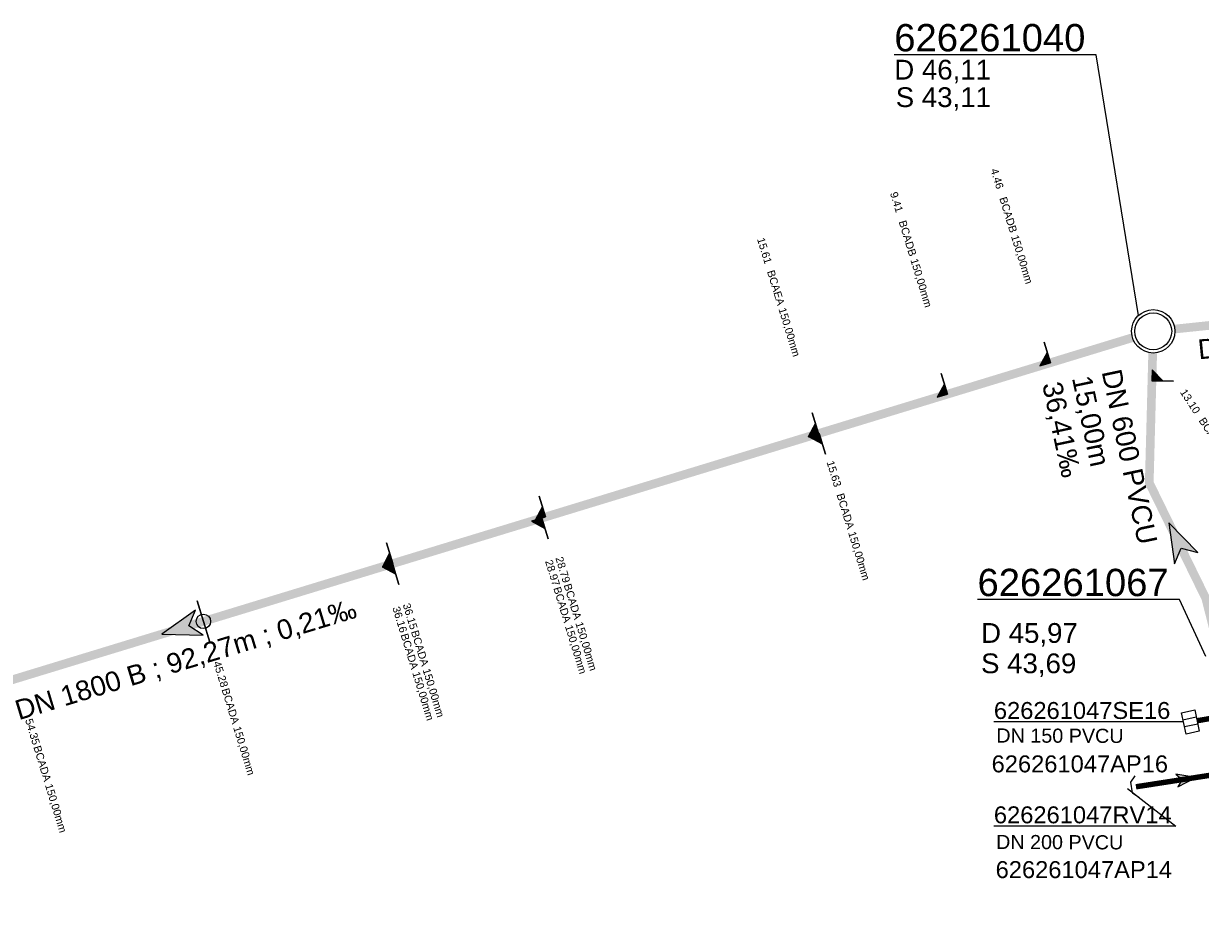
# Model space of a CAD drawing. Extents: x 356718 to 357658, y 5762241 to 5762615.
# Tile 33 of 157: x 356873 to 356927, y 5762414 to 5762456. Entities that reach past the tile are written whole.
import ezdxf
from ezdxf.enums import TextEntityAlignment as Align

# ---------------------------------------------------------------- set-up
doc = ezdxf.new("R2010")
doc.units = 0
doc.header["$MEASUREMENT"] = 0
doc.linetypes.add('AUSGEZOGEN', pattern=[0])
doc.linetypes.add('STRICHPUNKT', pattern=[5, 2, -1, 1, -1])
doc.layers.get('0').update_dxf_attribs({"linetype": 'AUSGEZOGEN'})
for name, color, linetype, true_color in [('111_00131_Symbol', 7, 'AUSGEZOGEN', 0x000000), ('111_00228_Schachtsymbol_nach_Sy', 7, 'AUSGEZOGEN', 0x000000), ('114_00133_Schachtnummer', 7, 'AUSGEZOGEN', 0x000000), ('114_10391_Deckelhoehe', 7, 'AUSGEZOGEN', 0x000000), ('114_10392_Schachtnummer', 7, 'AUSGEZOGEN', 0x000000), ('114_10393_Sohlhoehe', 7, 'AUSGEZOGEN', 0x000000), ('121_10376_Haltungen_Mischwasser', 6, 'STRICHPUNKT', 0xff00ff), ('121_10399_Haltungen_Mischwasser', 6, 'STRICHPUNKT', 0xff00ff), ('123_00048_Fliessrichtungspfeil', 7, 'AUSGEZOGEN', 0x000000), ('123_00137_Fliessrichtungspfeil', 7, 'AUSGEZOGEN', 0x000000), ('124_10395_Standard1', 7, 'AUSGEZOGEN', 0x000000), ('124_10626_Standard__Laenge____1', 7, 'AUSGEZOGEN', 0x000000), ('141_10868_Stutzen__141_', 7, 'AUSGEZOGEN', 0x000000)]:
    doc.layers.add(name, color=color, linetype=linetype, true_color=true_color)
doc.styles.add('ARIAL', font='arial.ttf', dxfattribs={"height": 1.5})
doc.styles.get("Standard").update_dxf_attribs({"font": 'arial.ttf', "height": 1})

# ---------------------------------------------------------------- blocks, each defined once
blk = doc.blocks.new('N05')
at = {"color": 0}
for radius in [1, 0.85]:
    blk.add_circle((0, 0), radius, dxfattribs=at)
blk = doc.blocks.new('TEILSTRECKE_E')
at = {"color": 0, "linetype": 'AUSGEZOGEN'}
for points in [[(0, 0.25), (-0.25, 0.5)], [(0, 0.25), (0, -0.25)], [(0, -0.25), (-0.25, -0.5)]]:
    blk.add_lwpolyline(points, dxfattribs=at)
blk = doc.blocks.new('ES')
at = {"color": 0, "linetype": 'AUSGEZOGEN'}
for points in [[(-0.494, -0.319), (-0.494, 0.306), (0.506, 0.306), (0.506, -0.319), (-0.494, -0.319)], [(-0.169, -0.319), (-0.169, 0.306)], [(0.156, -0.319), (0.156, 0.306)]]:
    blk.add_lwpolyline(points, dxfattribs=at)
blk = doc.blocks.new('FLI')
at = {"color": 0, "linetype": 'AUSGEZOGEN'}
blk.add_lwpolyline([(-0.4, 0), (-0.9, -0.6), (0.9, 0), (-0.9, 0.6), (-0.4, 0)], close=True, dxfattribs=at)
at = {"color": 0}
for points in [[(-0.4, 0), (0.9, 0), (-0.9, 0.6)], [(-0.9, -0.6), (0.9, 0), (-0.4, 0)]]:
    blk.add_solid(points, dxfattribs=at)

msp = doc.modelspace()

# ---------------------------------------------------------------- linework, layer by layer
at = {"layer": '114_00133_Schachtnummer', "color": 18, "linetype": 'AUSGEZOGEN', "true_color": 0x000000}
for points in [[(356926.061, 5762423.453), (356925.656, 5762423.451), (356917.326, 5762423.451)], [(356923.482, 5762420.372), (356925.719, 5762418.64), (356917.326, 5762418.64)]]:
    msp.add_lwpolyline(points, dxfattribs=at)
at = {"layer": '114_10392_Schachtnummer', "color": 18, "linetype": 'AUSGEZOGEN', "true_color": 0x000000}
for points in [[(356923.989, 5762442.188), (356922.043, 5762454.211), (356912.735, 5762454.211)], [(356927.099, 5762426.461), (356925.879, 5762429.093), (356916.571, 5762429.093)]]:
    msp.add_lwpolyline(points, dxfattribs=at)
at = {"layer": '121_10376_Haltungen_Mischwasser', "color": 6, "linetype": 'STRICHPUNKT', "true_color": 0xff00ff, "const_width": 0.4}
for points in [[(356945.803, 5762443.68), (356925.666, 5762441.563)], [(356923.716, 5762441.166), (356835.204, 5762414.126)], [(356927.64, 5762427.005), (356927.092, 5762429.148), (356924.487, 5762434.476), (356924.646, 5762440.458)]]:
    msp.add_lwpolyline(points, dxfattribs=at)
at = {"layer": '121_10399_Haltungen_Mischwasser', "color": 6, "linetype": 'STRICHPUNKT', "true_color": 0xff00ff, "const_width": 0.25}
for points in [[(356926.69, 5762423.504), (356928.168, 5762423.752)], [(356923.874, 5762420.458), (356928.618, 5762421.194)]]:
    msp.add_lwpolyline(points, dxfattribs=at)
at = {"layer": '141_10868_Stutzen__141_', "color": 18, "linetype": 'AUSGEZOGEN', "true_color": 0x000000}
for points in [[(356919.928, 5762440.009), (356919.782, 5762440.487), (356919.45, 5762439.863)], [(356919.928, 5762440.009), (356919.636, 5762440.965)], [(356915.194, 5762438.563), (356914.902, 5762439.519)], [(356924.612, 5762439.182), (356925.112, 5762439.169), (356924.625, 5762439.682)], [(356915.194, 5762438.563), (356915.048, 5762439.041), (356914.716, 5762438.417)], [(356924.612, 5762439.182), (356925.611, 5762439.156)], [(356909.246, 5762436.745), (356909.1, 5762437.224), (356908.768, 5762436.599)], [(356909.246, 5762436.745), (356908.954, 5762437.702)], [(356909.265, 5762436.751), (356908.787, 5762436.605), (356909.411, 5762436.273)], [(356909.265, 5762436.751), (356909.557, 5762435.795)], [(356896.66, 5762432.9), (356896.368, 5762433.857)], [(356896.66, 5762432.9), (356896.514, 5762433.379), (356896.182, 5762432.754)], [(356896.488, 5762432.848), (356896.01, 5762432.702), (356896.634, 5762432.37)], [(356896.488, 5762432.848), (356896.78, 5762431.891)], [(356889.621, 5762430.75), (356889.329, 5762431.706)], [(356889.612, 5762430.747), (356889.133, 5762430.601), (356889.758, 5762430.269)], [(356889.621, 5762430.75), (356889.475, 5762431.228), (356889.143, 5762430.604)], [(356889.612, 5762430.747), (356889.904, 5762429.791)], [(356881.182, 5762427.126), (356880.597, 5762429.039)]]:
    msp.add_lwpolyline(points, close=True, dxfattribs=at)
at = {"layer": '141_10868_Stutzen__141_', "color": 18, "true_color": 0x000000}
msp.add_circle((356880.89, 5762428.083), 0.333, dxfattribs=at)
for points in [[(356919.928, 5762440.009), (356919.782, 5762440.487), (356919.45, 5762439.863)], [(356924.612, 5762439.182), (356925.112, 5762439.169), (356924.625, 5762439.682)], [(356915.194, 5762438.563), (356915.048, 5762439.041), (356914.716, 5762438.417)], [(356909.246, 5762436.745), (356909.1, 5762437.224), (356908.768, 5762436.599)], [(356909.265, 5762436.751), (356908.787, 5762436.605), (356909.411, 5762436.273)], [(356896.66, 5762432.9), (356896.514, 5762433.379), (356896.182, 5762432.754)], [(356896.488, 5762432.848), (356896.01, 5762432.702), (356896.634, 5762432.37)], [(356889.612, 5762430.747), (356889.133, 5762430.601), (356889.758, 5762430.269)], [(356889.621, 5762430.75), (356889.475, 5762431.228), (356889.143, 5762430.604)]]:
    msp.add_solid(points, dxfattribs=at)

# ---------------------------------------------------------------- block references
at = {"layer": '111_00131_Symbol', "color": 18, "true_color": 0x000000}
for name, p, rotation in [('ES', (356926.388, 5762423.453), 282.4), ('TEILSTRECKE_E', (356923.676, 5762420.427), 189.5)]:
    msp.add_blockref(name, p, dxfattribs=dict(at, rotation=rotation))
at = {"layer": '111_00228_Schachtsymbol_nach_Sy', "color": 18, "true_color": 0x000000}
msp.add_blockref('N05', (356924.672, 5762441.458), dxfattribs=at)
at = {"layer": '123_00048_Fliessrichtungspfeil', "color": 18, "true_color": 0x000000}
for p, rotation in [((356925.79, 5762431.812), 116), ((356879.842, 5762427.763), 197)]:
    msp.add_blockref('FLI', p, dxfattribs=dict(at, rotation=rotation))
at = {"layer": '123_00137_Fliessrichtungspfeil', "color": 18, "true_color": 0x000000, "xscale": 0.5, "yscale": 0.5, "zscale": 0.5, "rotation": 8.8}
msp.add_blockref('FLI', (356926.197, 5762420.818), dxfattribs=at)

# ---------------------------------------------------------------- texts
at = {"layer": '114_00133_Schachtnummer', "color": 18, "true_color": 0x000000, "style": 'ARIAL'}
for s, p in [('626261047SE16', (356917.326, 5762424.367)), ('626261047AP16', (356917.221, 5762421.905)), ('626261047RV14', (356917.326, 5762419.555)), ('626261047AP14', (356917.406, 5762417.03))]:
    msp.add_text(s, height=0.78136, dxfattribs=at).set_placement(p, align=Align.TOP_LEFT)
at = {"layer": '114_10391_Deckelhoehe', "color": 18, "true_color": 0x000000, "style": 'ARIAL'}
for s, p in [('D 46,11', (356912.735, 5762453.978)), ('D 45,97', (356916.735, 5762428.006))]:
    msp.add_text(s, height=0.9116, dxfattribs=at).set_placement(p, align=Align.TOP_LEFT)
at = {"layer": '114_10392_Schachtnummer', "color": 18, "true_color": 0x000000, "style": 'ARIAL'}
for s, p in [('626261040', (356912.735, 5762455.627)), ('626261067', (356916.571, 5762430.509))]:
    msp.add_text(s, height=1.2601, dxfattribs=at).set_placement(p, align=Align.TOP_LEFT)
at = {"layer": '114_10393_Sohlhoehe', "color": 18, "true_color": 0x000000, "style": 'ARIAL'}
for s, p in [('S 43,11', (356912.801, 5762452.71)), ('S 43,69', (356916.735, 5762426.606))]:
    msp.add_text(s, height=0.9116, dxfattribs=at).set_placement(p, align=Align.TOP_LEFT)
at = {"layer": '124_10395_Standard1', "color": 18, "true_color": 0x000000, "style": 'ARIAL'}
for s, height, rotation, p in [('DN 1800 B', 0.9116, 5.5, (356926.686, 5762441.072)), ('DN 600 PVCU', 0.91158, 281.9, (356923.183, 5762439.785)), ('36,41‰', 0.9116, 281.9, (356920.443, 5762439.207)), ('15,00m', 0.9116, 281.9, (356921.813, 5762439.496)), ('DN 1800 B ; 92,27m ; 0,21‰', 0.91158, 16.9, (356872.116, 5762424.397))]:
    msp.add_text(s, height=height, rotation=rotation, dxfattribs=at).set_placement(p, align=Align.TOP_LEFT)
at = {"layer": '124_10626_Standard__Laenge____1', "color": 18, "true_color": 0x000000, "style": 'ARIAL'}
for s, p in [('DN 150 PVCU', (356917.441, 5762423.15)), ('DN 200 PVCU', (356917.428, 5762418.241))]:
    msp.add_text(s, height=0.65113, rotation=359.8, dxfattribs=at).set_placement(p, align=Align.TOP_LEFT)
at = {"layer": '141_10868_Stutzen__141_', "color": 18, "true_color": 0x000000}
for s, height, rotation, p in [('4.46', 0.3533, 287.1, (356917.506, 5762449.01)), ('9.41', 0.3533, 287, (356912.871, 5762447.928)), ('BCADB 150,00mm', 0.35326, 287.1, (356917.91, 5762447.698)), ('BCADB 150,00mm', 0.35326, 287, (356913.273, 5762446.614)), ('15.61', 0.3533, 287, (356906.743, 5762445.819)), ('BCAEA 150,00mm', 0.35326, 287, (356907.202, 5762444.319)), ('13.10', 0.3533, 303.3, (356926.185, 5762438.844)), ('BCADB 150,00mm', 0.35326, 303.3, (356927.046, 5762437.534)), ('15.63', 0.3533, 287, (356909.947, 5762435.531)), ('BCADA 150,00mm', 0.35326, 287, (356910.406, 5762434.031)), ('BCADA 150,00mm', 0.35326, 287, (356897.353, 5762429.717)), ('BCADA 150,00mm', 0.35326, 287, (356897.831, 5762429.863)), ('BCADA 150,00mm', 0.35326, 287, (356890.314, 5762427.567)), ('BCADA 150,00mm', 0.35326, 287, (356890.792, 5762427.713)), ('BCADA 150,00mm', 0.35326, 287, (356882.061, 5762425.045)), ('BCADA 150,00mm', 0.35326, 287, (356873.386, 5762422.395))]:
    msp.add_text(s, height=height, rotation=rotation, dxfattribs=at).set_placement(p, align=Align.TOP_LEFT)
for s, p in [('28.97', (356897.333, 5762429.782)), ('28.79', (356897.811, 5762429.928)), ('36.16', (356890.294, 5762427.632)), ('36.15', (356890.772, 5762427.778)), ('45.28', (356882.041, 5762425.11)), ('54.35', (356873.366, 5762422.46))]:
    msp.add_text(s, height=0.3533, rotation=287, dxfattribs=at).set_placement(p, align=Align.TOP_RIGHT)

doc.saveas('drawing.dxf')
